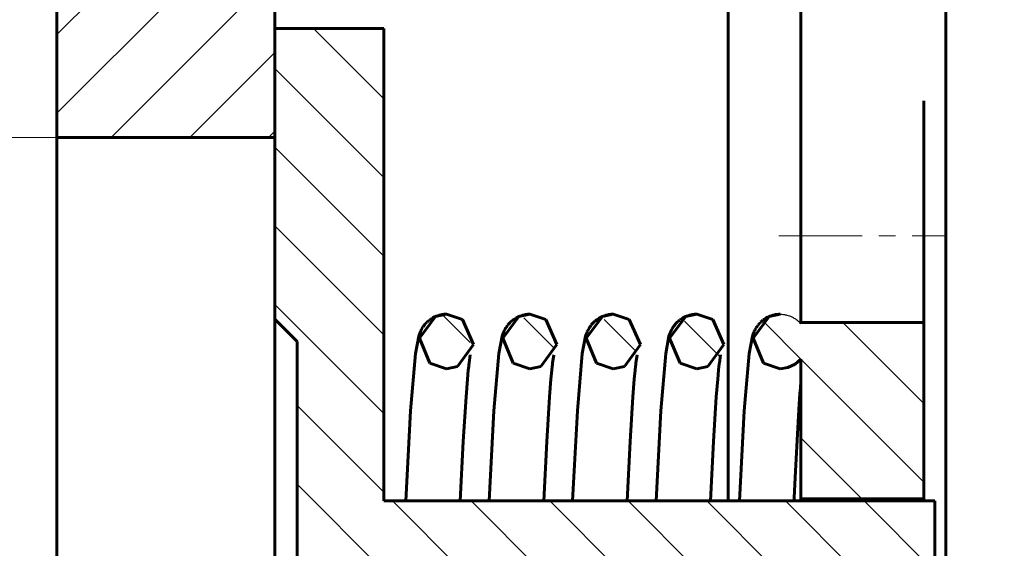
# Model space of a CAD drawing. Header units: millimetres. Extents: x 0 to 325, y 0 to 605.
# Tile 6 of 9: x 119 to 208, y 253 to 301. Entities that reach past the tile are written whole.
import ezdxf

# ---------------------------------------------------------------- set-up
doc = ezdxf.new("R2010")
doc.units = ezdxf.units.MM
for name, pattern in [('K5LT-1', [0]), ('K5LT_AXLED', [12, 7.5, -1.5, 1.5, -1.5]), ('K5LT_BASIC', [0]), ('K5LT_THIN', [0])]:
    doc.linetypes.add(name, pattern=pattern)
doc.layers.add('Системный слой', color=7, linetype='Continuous')
doc.layers.add('Системный слой (1)', color=251, linetype='Continuous', true_color=0x6c6c6c)
doc.styles.add('KDIMTEXTSTYLE', font='GOST_AU.SHX', dxfattribs={"width": 0.96, "oblique": 15, "height": 5})
doc.styles.add('KTEXTSTYLE', font='GOST_AU.SHX', dxfattribs={"width": 0.56, "height": 5})
doc.dimstyles.new('KDIMSTYLE (2.00)', dxfattribs={"dimtxt": 5, "dimasz": 1, "dimexe": 2, "dimexo": 0, "dimgap": 1, "dimtad": 1, "dimlfac": 0.5, "dimtxsty": 'KDIMTEXTSTYLE', "dimsah": 1, "dimcen": 0, "dimdle": 1, "dimadec": 0, "dimazin": 0, "dimtfac": 0.667, "dimtmove": 0, "dimatfit": 3, "dimfxl": 1, "dimtvp": 1, "dimtolj": 1, "dimtzin": 0, "dimarcsym": 0})

# ---------------------------------------------------------------- blocks, each defined once
blk = doc.blocks.new('U1')
at = {"layer": 'Системный слой (1)', "color": 143, "linetype": 'K5LT_BASIC', "lineweight": 60, "true_color": 0x33acca}
for p, q in [((185.178144, 272.021586), (186.626857, 273.966003)), ((186.626857, 273.966003), (187.611624, 274.172322)), ((186.110041, 269.78547), (185.178144, 272.021586)), ((187.611624, 269.272322), (186.110041, 269.78547)), ((188.313928, 269.374966), (187.611624, 269.272322)), ((188.957461, 269.674356), (188.313928, 269.374966)), ((189.488291, 270.145538), (188.957461, 269.674356))]:
    blk.add_line(p, q, dxfattribs=at)
blk = doc.blocks.new('U2')
at = {"layer": 'Системный слой (1)', "color": 143, "linetype": 'K5LT_BASIC', "lineweight": 60, "true_color": 0x33acca}
for p, q in [((170.16481, 272.021586), (171.613524, 273.966003)), ((171.613524, 273.966003), (172.598291, 274.172322)), ((172.598291, 274.172322), (174.039815, 273.704106)), ((174.039815, 273.704106), (175.036626, 271.465208)), ((171.096708, 269.78547), (170.16481, 272.021586)), ((175.036626, 271.465208), (173.594415, 269.483604)), ((172.598291, 269.272322), (171.096708, 269.78547)), ((173.594415, 269.483604), (172.598291, 269.272322))]:
    blk.add_line(p, q, dxfattribs=at)
blk = doc.blocks.new('U4')
at = {"layer": 'Системный слой (1)', "color": 143, "linetype": 'K5LT_BASIC', "lineweight": 60, "true_color": 0x33acca}
for p, q in [((155.151477, 272.021586), (156.60019, 273.966003)), ((156.60019, 273.966003), (157.584958, 274.172322)), ((157.584958, 274.172322), (159.026482, 273.704106)), ((159.026482, 273.704106), (160.023293, 271.465208)), ((156.083375, 269.78547), (155.151477, 272.021586)), ((160.023293, 271.465208), (158.581081, 269.483604)), ((157.584958, 269.272322), (156.083375, 269.78547)), ((158.581081, 269.483604), (157.584958, 269.272322))]:
    blk.add_line(p, q, dxfattribs=at)
blk = doc.blocks.new('U5')
at = {"layer": 'Системный слой (1)', "color": 143, "linetype": 'K5LT_BASIC', "lineweight": 60, "true_color": 0x33acca}
for p, q in [((177.671477, 272.021586), (179.12019, 273.966003)), ((179.12019, 273.966003), (180.104958, 274.172322)), ((180.104958, 274.172322), (181.546482, 273.704106)), ((181.546482, 273.704106), (182.543293, 271.465208)), ((178.603375, 269.78547), (177.671477, 272.021586)), ((182.543293, 271.465208), (181.101081, 269.483604)), ((180.104958, 269.272322), (178.603375, 269.78547)), ((181.101081, 269.483604), (180.104958, 269.272322))]:
    blk.add_line(p, q, dxfattribs=at)
blk = doc.blocks.new('U9')
at = {"layer": 'Системный слой (1)', "color": 143, "linetype": 'K5LT_BASIC', "lineweight": 60, "true_color": 0x33acca}
for p, q in [((162.658144, 272.021586), (164.106857, 273.966003)), ((164.106857, 273.966003), (165.091624, 274.172322)), ((165.091624, 274.172322), (166.533149, 273.704106)), ((166.533149, 273.704106), (167.529959, 271.465208)), ((163.590041, 269.78547), (162.658144, 272.021586)), ((167.529959, 271.465208), (166.087748, 269.483604)), ((165.091624, 269.272322), (163.590041, 269.78547)), ((166.087748, 269.483604), (165.091624, 269.272322))]:
    blk.add_line(p, q, dxfattribs=at)
blk = doc.blocks.new('U10')
at = {"layer": 'Системный слой (1)', "color": 143, "linetype": 'K5LT_BASIC', "lineweight": 60, "true_color": 0x33acca}
for p, q in [((189.468291, 273.322402), (189.468291, 317.055655)), ((189.468291, 257.388989), (189.468291, 267.916966))]:
    blk.add_line(p, q, dxfattribs=at)
blk = doc.blocks.new('U12')
at = {"layer": 'Системный слой (1)', "color": 143, "linetype": 'K5LT_BASIC', "lineweight": 60, "true_color": 0x33acca}
blk.add_line((182.934958, 257.388989), (182.934958, 317.055655), dxfattribs=at)
blk = doc.blocks.new('U13')
at = {"layer": 'Системный слой (1)', "color": 143, "linetype": 'K5LT_BASIC', "lineweight": 60, "true_color": 0x33acca}
for p, q in [((200.534958, 257.388989), (200.534958, 257.588989)), ((200.534958, 224.522322), (200.534958, 224.722322))]:
    blk.add_line(p, q, dxfattribs=at)
blk = doc.blocks.new('U14')
at = {"layer": 'Системный слой (1)', "color": 143, "linetype": 'K5LT_BASIC', "lineweight": 60, "true_color": 0x33acca}
for p, q in [((189.488291, 257.388989), (189.488291, 257.588989)), ((189.488291, 224.522322), (189.488291, 224.722322))]:
    blk.add_line(p, q, dxfattribs=at)
blk = doc.blocks.new('U15')
at = {"layer": 'Системный слой (1)', "color": 143, "linetype": 'K5LT_BASIC', "lineweight": 60, "true_color": 0x33acca}
for p, q in [((163.737283, 273.773865), (163.82208, 273.826028)), ((163.82208, 273.826028), (163.827947, 273.829469)), ((163.827947, 273.829469), (163.83972, 273.836309)), ((163.83972, 273.836309), (163.863427, 273.849825)), ((163.863427, 273.849825), (163.911468, 273.876188)), ((163.911468, 273.876188), (164.009995, 273.926123)), ((164.009995, 273.926123), (164.101498, 273.967771)), ((164.101498, 273.967771), (164.107662, 273.970419)), ((164.107662, 273.970419), (164.120023, 273.97567)), ((164.120023, 273.97567), (164.144869, 273.98599)), ((164.144869, 273.98599), (164.195052, 274.005892)), ((164.195052, 274.005892), (164.297296, 274.042652)), ((164.297296, 274.042652), (164.394967, 274.073192)), ((164.394967, 274.073192), (164.401386, 274.075046)), ((164.401386, 274.075046), (164.41424, 274.078704)), ((164.41424, 274.078704), (164.44001, 274.085815)), ((164.44001, 274.085815), (164.491796, 274.099215)), ((164.491796, 274.099215), (164.596309, 274.122704)), ((164.596309, 274.122704), (164.695877, 274.14076)), ((164.695877, 274.14076), (164.702416, 274.1418)), ((164.702416, 274.1418), (164.715505, 274.14383)), ((164.715505, 274.14383), (164.741725, 274.147682)), ((164.741725, 274.147682), (164.794321, 274.154555)), ((164.794321, 274.154555), (164.900019, 274.164956)), ((164.900019, 274.164956), (165.000545, 274.17066)), ((165.000545, 274.17066), (165.005001, 274.170819)), ((165.005001, 274.170819), (165.013913, 274.171112)), ((165.013913, 274.171112), (165.03174, 274.171604)), ((165.03174, 274.171604), (165.067404, 274.172205)), ((165.067404, 274.172205), (165.091624, 274.172322)), ((162.857785, 272.821761), (162.944185, 272.968639)), ((162.944185, 272.968639), (162.948316, 272.975182)), ((162.948316, 272.975182), (162.956707, 272.988347)), ((162.956707, 272.988347), (162.974005, 273.014978)), ((162.974005, 273.014978), (163.010716, 273.069344)), ((163.010716, 273.069344), (163.086845, 273.173741)), ((163.086845, 273.173741), (163.090635, 273.178671)), ((163.090635, 273.178671), (163.098292, 273.188556)), ((163.098292, 273.188556), (163.113907, 273.20842)), ((163.113907, 273.20842), (163.146349, 273.248476)), ((163.146349, 273.248476), (163.216099, 273.32949)), ((163.216099, 273.32949), (163.313072, 273.431868)), ((163.313072, 273.431868), (163.318179, 273.436959)), ((163.318179, 273.436959), (163.328469, 273.447129)), ((163.328469, 273.447129), (163.349349, 273.467422)), ((163.349349, 273.467422), (163.392326, 273.507784)), ((163.392326, 273.507784), (163.48325, 273.58736)), ((163.48325, 273.58736), (163.558063, 273.647424)), ((163.558063, 273.647424), (163.56356, 273.651657)), ((163.56356, 273.651657), (163.574612, 273.660097)), ((163.574612, 273.660097), (163.596949, 273.676864)), ((163.596949, 273.676864), (163.642542, 273.709917)), ((163.642542, 273.709917), (163.737283, 273.773865)), ((162.299961, 270.640319), (162.596897, 272.191651)), ((162.596897, 272.191651), (162.699481, 272.484556)), ((162.699481, 272.484556), (162.742849, 272.587832)), ((162.742849, 272.587832), (162.745858, 272.594656)), ((162.745858, 272.594656), (162.751999, 272.608459)), ((162.751999, 272.608459), (162.764793, 272.63667)), ((162.764793, 272.63667), (162.792553, 272.695439)), ((162.792553, 272.695439), (162.857785, 272.821761)), ((161.86058, 265.477406), (162.299961, 270.640319)), ((161.433423, 257.388989), (161.86058, 265.477406))]:
    blk.add_line(p, q, dxfattribs=at)
blk = doc.blocks.new('U16')
at = {"layer": 'Системный слой (1)', "color": 143, "linetype": 'K5LT_BASIC', "lineweight": 60, "true_color": 0x33acca}
for p, q in [((182.24788, 270.517859), (182.144636, 269.78724)), ((182.110282, 269.489246), (182.072543, 269.13298)), ((182.128767, 269.652838), (182.110282, 269.489246)), ((182.137874, 269.730673), (182.128767, 269.652838)), ((182.142389, 269.768559), (182.137874, 269.730673)), ((182.144636, 269.78724), (182.142389, 269.768559)), ((182.072543, 269.13298), (181.996116, 268.321624)), ((181.996116, 268.321624), (181.871733, 266.75456)), ((181.871733, 266.75456), (181.620492, 262.742585)), ((181.620492, 262.742585), (181.351944, 257.388989))]:
    blk.add_line(p, q, dxfattribs=at)
blk = doc.blocks.new('U17')
at = {"layer": 'Системный слой (1)', "color": 143, "linetype": 'K5LT_BASIC', "lineweight": 60, "true_color": 0x33acca}
for p, q in [((167.234546, 270.517859), (167.131303, 269.78724)), ((167.096949, 269.489246), (167.059209, 269.13298)), ((167.115434, 269.652838), (167.096949, 269.489246)), ((167.124541, 269.730673), (167.115434, 269.652838)), ((167.129056, 269.768559), (167.124541, 269.730673)), ((167.131303, 269.78724), (167.129056, 269.768559)), ((167.059209, 269.13298), (166.982783, 268.321624)), ((166.982783, 268.321624), (166.8584, 266.75456)), ((166.8584, 266.75456), (166.607159, 262.742585)), ((166.607159, 262.742585), (166.338611, 257.388989))]:
    blk.add_line(p, q, dxfattribs=at)
blk = doc.blocks.new('U18')
at = {"layer": 'Системный слой (1)', "color": 143, "linetype": 'K5LT_BASIC', "lineweight": 60, "true_color": 0x33acca}
for p, q in [((189.45018, 267.695153), (189.433447, 267.484596)), ((189.458522, 267.798109), (189.45018, 267.695153)), ((189.462692, 267.849073), (189.458522, 267.798109)), ((189.464779, 267.874446), (189.462692, 267.849073)), ((189.465823, 267.887107), (189.464779, 267.874446)), ((189.466345, 267.893432), (189.465823, 267.887107)), ((189.466606, 267.896593), (189.466345, 267.893432)), ((189.466851, 267.899559), (189.466606, 267.896593)), ((189.467013, 267.90153), (189.466851, 267.899559)), ((189.467122, 267.902863), (189.467013, 267.90153)), ((189.467195, 267.903768), (189.467122, 267.902863)), ((189.467258, 267.904532), (189.467195, 267.903768)), ((189.46732, 267.905298), (189.467258, 267.904532)), ((189.467387, 267.906122), (189.46732, 267.905298)), ((189.467515, 267.907698), (189.467387, 267.906122)), ((189.467768, 267.910784), (189.467515, 267.907698)), ((189.468274, 267.916765), (189.467768, 267.910784)), ((189.488246, 268.147297), (189.468274, 267.916765)), ((189.399925, 267.046775), (189.33258, 266.104171)), ((189.433447, 267.484596), (189.399925, 267.046775)), ((189.33258, 266.104171), (189.197299, 263.968897)), ((189.197299, 263.968897), (188.986642, 260.062786)), ((188.986642, 260.062786), (188.873102, 257.703407)), ((188.862543, 257.475509), (188.858611, 257.388989)), ((188.868877, 257.612825), (188.862543, 257.475509)), ((188.873102, 257.703407), (188.868877, 257.612825))]:
    blk.add_line(p, q, dxfattribs=at)
blk = doc.blocks.new('U19')
at = {"layer": 'Системный слой (1)', "color": 143, "linetype": 'K5LT_BASIC', "lineweight": 60, "true_color": 0x33acca}
for p, q in [((156.230616, 273.773865), (156.315413, 273.826028)), ((156.315413, 273.826028), (156.32128, 273.829469)), ((156.32128, 273.829469), (156.333054, 273.836309)), ((156.333054, 273.836309), (156.35676, 273.849825)), ((156.35676, 273.849825), (156.404801, 273.876188)), ((156.404801, 273.876188), (156.503328, 273.926123)), ((156.503328, 273.926123), (156.594831, 273.967771)), ((156.594831, 273.967771), (156.600996, 273.970419)), ((156.600996, 273.970419), (156.613356, 273.97567)), ((156.613356, 273.97567), (156.638202, 273.98599)), ((156.638202, 273.98599), (156.688386, 274.005892)), ((156.688386, 274.005892), (156.790629, 274.042652)), ((156.790629, 274.042652), (156.8883, 274.073192)), ((156.8883, 274.073192), (156.894719, 274.075046)), ((156.894719, 274.075046), (156.907573, 274.078704)), ((156.907573, 274.078704), (156.933343, 274.085815)), ((156.933343, 274.085815), (156.985129, 274.099215)), ((156.985129, 274.099215), (157.089642, 274.122704)), ((157.089642, 274.122704), (157.189211, 274.14076)), ((157.189211, 274.14076), (157.19575, 274.1418)), ((157.19575, 274.1418), (157.208838, 274.14383)), ((157.208838, 274.14383), (157.235059, 274.147682)), ((157.235059, 274.147682), (157.287655, 274.154555)), ((157.287655, 274.154555), (157.393353, 274.164956)), ((157.393353, 274.164956), (157.493879, 274.17066)), ((157.493879, 274.17066), (157.498334, 274.170819)), ((157.498334, 274.170819), (157.507246, 274.171112)), ((157.507246, 274.171112), (157.525074, 274.171604)), ((157.525074, 274.171604), (157.560737, 274.172205)), ((157.560737, 274.172205), (157.584958, 274.172322)), ((155.351118, 272.821761), (155.437518, 272.968639)), ((155.437518, 272.968639), (155.441649, 272.975182)), ((155.441649, 272.975182), (155.45004, 272.988347)), ((155.45004, 272.988347), (155.467339, 273.014978)), ((155.467339, 273.014978), (155.504049, 273.069344)), ((155.504049, 273.069344), (155.580178, 273.173741)), ((155.580178, 273.173741), (155.583969, 273.178671)), ((155.583969, 273.178671), (155.591625, 273.188556)), ((155.591625, 273.188556), (155.60724, 273.20842)), ((155.60724, 273.20842), (155.639682, 273.248476)), ((155.639682, 273.248476), (155.709432, 273.32949)), ((155.709432, 273.32949), (155.806405, 273.431868)), ((155.806405, 273.431868), (155.811512, 273.436959)), ((155.811512, 273.436959), (155.821802, 273.447129)), ((155.821802, 273.447129), (155.842682, 273.467422)), ((155.842682, 273.467422), (155.885659, 273.507784)), ((155.885659, 273.507784), (155.976584, 273.58736)), ((155.976584, 273.58736), (156.051396, 273.647424)), ((156.051396, 273.647424), (156.056893, 273.651657)), ((156.056893, 273.651657), (156.067945, 273.660097)), ((156.067945, 273.660097), (156.090283, 273.676864)), ((156.090283, 273.676864), (156.135875, 273.709917)), ((156.135875, 273.709917), (156.230616, 273.773865)), ((154.793294, 270.640319), (155.09023, 272.191651)), ((155.09023, 272.191651), (155.192815, 272.484556)), ((155.192815, 272.484556), (155.236182, 272.587832)), ((155.236182, 272.587832), (155.239191, 272.594656)), ((155.239191, 272.594656), (155.245332, 272.608459)), ((155.245332, 272.608459), (155.258126, 272.63667)), ((155.258126, 272.63667), (155.285886, 272.695439)), ((155.285886, 272.695439), (155.351118, 272.821761)), ((154.353879, 265.476873), (154.793294, 270.640319)), ((153.926756, 257.388989), (154.353879, 265.476873))]:
    blk.add_line(p, q, dxfattribs=at)
blk = doc.blocks.new('U20')
at = {"layer": 'Системный слой (1)', "color": 143, "linetype": 'K5LT_BASIC', "lineweight": 60, "true_color": 0x33acca}
for p, q in [((178.750616, 273.773865), (178.835413, 273.826028)), ((178.835413, 273.826028), (178.84128, 273.829469)), ((178.84128, 273.829469), (178.853054, 273.836309)), ((178.853054, 273.836309), (178.87676, 273.849825)), ((178.87676, 273.849825), (178.924801, 273.876188)), ((178.924801, 273.876188), (179.023328, 273.926123)), ((179.023328, 273.926123), (179.114831, 273.967771)), ((179.114831, 273.967771), (179.120996, 273.970419)), ((179.120996, 273.970419), (179.133356, 273.97567)), ((179.133356, 273.97567), (179.158202, 273.98599)), ((179.158202, 273.98599), (179.208386, 274.005892)), ((179.208386, 274.005892), (179.310629, 274.042652)), ((179.310629, 274.042652), (179.408301, 274.073192)), ((179.408301, 274.073192), (179.414719, 274.075046)), ((179.414719, 274.075046), (179.427573, 274.078704)), ((179.427573, 274.078704), (179.453343, 274.085815)), ((179.453343, 274.085815), (179.505129, 274.099215)), ((179.505129, 274.099215), (179.609642, 274.122704)), ((179.609642, 274.122704), (179.709211, 274.14076)), ((179.709211, 274.14076), (179.71575, 274.1418)), ((179.71575, 274.1418), (179.728838, 274.14383)), ((179.728838, 274.14383), (179.755059, 274.147682)), ((179.755059, 274.147682), (179.807655, 274.154555)), ((179.807655, 274.154555), (179.913353, 274.164956)), ((179.913353, 274.164956), (180.013879, 274.17066)), ((180.013879, 274.17066), (180.018334, 274.170819)), ((180.018334, 274.170819), (180.027246, 274.171112)), ((180.027246, 274.171112), (180.045074, 274.171604)), ((180.045074, 274.171604), (180.080737, 274.172205)), ((180.080737, 274.172205), (180.104958, 274.172322)), ((177.871118, 272.821761), (177.957518, 272.968639)), ((177.957518, 272.968639), (177.961649, 272.975182)), ((177.961649, 272.975182), (177.97004, 272.988347)), ((177.97004, 272.988347), (177.987339, 273.014978)), ((177.987339, 273.014978), (178.024049, 273.069344)), ((178.024049, 273.069344), (178.100178, 273.173741)), ((178.100178, 273.173741), (178.103969, 273.178671)), ((178.103969, 273.178671), (178.111625, 273.188556)), ((178.111625, 273.188556), (178.12724, 273.20842)), ((178.12724, 273.20842), (178.159682, 273.248476)), ((178.159682, 273.248476), (178.229432, 273.32949)), ((178.229432, 273.32949), (178.326405, 273.431868)), ((178.326405, 273.431868), (178.331512, 273.436959)), ((178.331512, 273.436959), (178.341802, 273.447129)), ((178.341802, 273.447129), (178.362682, 273.467422)), ((178.362682, 273.467422), (178.405659, 273.507784)), ((178.405659, 273.507784), (178.496584, 273.58736)), ((178.496584, 273.58736), (178.571396, 273.647424)), ((178.571396, 273.647424), (178.576893, 273.651657)), ((178.576893, 273.651657), (178.587945, 273.660097)), ((178.587945, 273.660097), (178.610283, 273.676864)), ((178.610283, 273.676864), (178.655875, 273.709917)), ((178.655875, 273.709917), (178.750616, 273.773865)), ((177.313294, 270.640319), (177.61023, 272.191651)), ((177.61023, 272.191651), (177.712815, 272.484556)), ((177.712815, 272.484556), (177.756182, 272.587832)), ((177.756182, 272.587832), (177.759191, 272.594656)), ((177.759191, 272.594656), (177.765332, 272.608459)), ((177.765332, 272.608459), (177.778126, 272.63667)), ((177.778126, 272.63667), (177.805886, 272.695439)), ((177.805886, 272.695439), (177.871118, 272.821761)), ((176.873914, 265.477406), (177.313294, 270.640319)), ((176.446756, 257.388989), (176.873914, 265.477406))]:
    blk.add_line(p, q, dxfattribs=at)
blk = doc.blocks.new('U21')
at = {"layer": 'Системный слой (1)', "color": 143, "linetype": 'K5LT_BASIC', "lineweight": 60, "true_color": 0x33acca}
for p, q in [((174.741213, 270.517859), (174.637969, 269.78724)), ((174.603615, 269.489246), (174.565876, 269.13298)), ((174.6221, 269.652838), (174.603615, 269.489246)), ((174.631208, 269.730673), (174.6221, 269.652838)), ((174.635722, 269.768559), (174.631208, 269.730673)), ((174.637969, 269.78724), (174.635722, 269.768559)), ((174.565876, 269.13298), (174.489449, 268.321624)), ((174.489449, 268.321624), (174.365067, 266.75456)), ((174.365067, 266.75456), (174.113826, 262.742585)), ((174.113826, 262.742585), (173.845278, 257.388989))]:
    blk.add_line(p, q, dxfattribs=at)
blk = doc.blocks.new('U22')
at = {"layer": 'Системный слой (1)', "color": 143, "linetype": 'K5LT_BASIC', "lineweight": 60, "true_color": 0x33acca}
for p, q in [((171.243949, 273.773865), (171.328746, 273.826028)), ((171.328746, 273.826028), (171.334613, 273.829469)), ((171.334613, 273.829469), (171.346387, 273.836309)), ((171.346387, 273.836309), (171.370094, 273.849825)), ((171.370094, 273.849825), (171.418135, 273.876188)), ((171.418135, 273.876188), (171.516661, 273.926123)), ((171.516661, 273.926123), (171.608165, 273.967771)), ((171.608165, 273.967771), (171.614329, 273.970419)), ((171.614329, 273.970419), (171.62669, 273.97567)), ((171.62669, 273.97567), (171.651536, 273.98599)), ((171.651536, 273.98599), (171.701719, 274.005892)), ((171.701719, 274.005892), (171.803962, 274.042652)), ((171.803962, 274.042652), (171.901634, 274.073192)), ((171.901634, 274.073192), (171.908053, 274.075046)), ((171.908053, 274.075046), (171.920906, 274.078704)), ((171.920906, 274.078704), (171.946676, 274.085815)), ((171.946676, 274.085815), (171.998462, 274.099215)), ((171.998462, 274.099215), (172.102975, 274.122704)), ((172.102975, 274.122704), (172.202544, 274.14076)), ((172.202544, 274.14076), (172.209083, 274.1418)), ((172.209083, 274.1418), (172.222172, 274.14383)), ((172.222172, 274.14383), (172.248392, 274.147682)), ((172.248392, 274.147682), (172.300988, 274.154555)), ((172.300988, 274.154555), (172.406686, 274.164956)), ((172.406686, 274.164956), (172.507212, 274.17066)), ((172.507212, 274.17066), (172.511668, 274.170819)), ((172.511668, 274.170819), (172.52058, 274.171112)), ((172.52058, 274.171112), (172.538407, 274.171604)), ((172.538407, 274.171604), (172.574071, 274.172205)), ((172.574071, 274.172205), (172.598291, 274.172322)), ((170.364452, 272.821761), (170.450851, 272.968639)), ((170.450851, 272.968639), (170.454983, 272.975182)), ((170.454983, 272.975182), (170.463373, 272.988347)), ((170.463373, 272.988347), (170.480672, 273.014978)), ((170.480672, 273.014978), (170.517383, 273.069344)), ((170.517383, 273.069344), (170.593512, 273.173741)), ((170.593512, 273.173741), (170.597302, 273.178671)), ((170.597302, 273.178671), (170.604958, 273.188556)), ((170.604958, 273.188556), (170.620573, 273.20842)), ((170.620573, 273.20842), (170.653015, 273.248476)), ((170.653015, 273.248476), (170.722766, 273.32949)), ((170.722766, 273.32949), (170.819738, 273.431868)), ((170.819738, 273.431868), (170.824846, 273.436959)), ((170.824846, 273.436959), (170.835136, 273.447129)), ((170.835136, 273.447129), (170.856016, 273.467422)), ((170.856016, 273.467422), (170.898993, 273.507784)), ((170.898993, 273.507784), (170.989917, 273.58736)), ((170.989917, 273.58736), (171.06473, 273.647424)), ((171.06473, 273.647424), (171.070226, 273.651657)), ((171.070226, 273.651657), (171.081279, 273.660097)), ((171.081279, 273.660097), (171.103616, 273.676864)), ((171.103616, 273.676864), (171.149209, 273.709917)), ((171.149209, 273.709917), (171.243949, 273.773865)), ((169.806628, 270.640319), (170.103563, 272.191651)), ((170.103563, 272.191651), (170.206148, 272.484556)), ((170.206148, 272.484556), (170.249515, 272.587832)), ((170.249515, 272.587832), (170.252524, 272.594656)), ((170.252524, 272.594656), (170.258666, 272.608459)), ((170.258666, 272.608459), (170.27146, 272.63667)), ((170.27146, 272.63667), (170.299219, 272.695439)), ((170.299219, 272.695439), (170.364452, 272.821761)), ((169.367247, 265.477406), (169.806628, 270.640319)), ((168.940089, 257.388989), (169.367247, 265.477406))]:
    blk.add_line(p, q, dxfattribs=at)
blk = doc.blocks.new('U23')
at = {"layer": 'Системный слой (1)', "color": 143, "linetype": 'K5LT_BASIC', "lineweight": 60, "true_color": 0x33acca}
for p, q in [((186.239323, 273.762216), (186.323277, 273.814858)), ((186.323277, 273.814858), (186.329115, 273.81835)), ((186.329115, 273.81835), (186.340833, 273.825294)), ((186.340833, 273.825294), (186.364434, 273.839023)), ((186.364434, 273.839023), (186.412286, 273.865824)), ((186.412286, 273.865824), (186.510533, 273.916688)), ((186.510533, 273.916688), (186.601901, 273.959222)), ((186.601901, 273.959222), (186.608051, 273.961926)), ((186.608051, 273.961926), (186.620384, 273.96729)), ((186.620384, 273.96729), (186.645174, 273.977835)), ((186.645174, 273.977835), (186.69525, 273.998188)), ((186.69525, 273.998188), (186.797303, 274.035856)), ((186.797303, 274.035856), (186.894437, 274.067136)), ((186.894437, 274.067136), (186.90084, 274.069045)), ((186.90084, 274.069045), (186.913662, 274.072812)), ((186.913662, 274.072812), (186.939371, 274.080144)), ((186.939371, 274.080144), (186.991044, 274.093988)), ((186.991044, 274.093988), (187.095381, 274.118377)), ((187.095381, 274.118377), (187.194877, 274.137297)), ((187.194877, 274.137297), (187.201411, 274.138394)), ((187.201411, 274.138394), (187.214488, 274.140536)), ((187.214488, 274.140536), (187.240685, 274.144613)), ((187.240685, 274.144613), (187.293239, 274.151936)), ((187.293239, 274.151936), (187.398881, 274.163239)), ((187.398881, 274.163239), (187.49947, 274.169802)), ((187.49947, 274.169802), (187.504138, 274.170007)), ((187.504138, 274.170007), (187.513475, 274.170392)), ((187.513475, 274.170392), (187.532152, 274.171057)), ((187.532152, 274.171057), (187.56952, 274.171967)), ((187.56952, 274.171967), (187.611624, 274.172322)), ((185.361547, 272.791729), (185.451136, 272.947702)), ((185.451136, 272.947702), (185.455264, 272.954371)), ((185.455264, 272.954371), (185.463652, 272.967792)), ((185.463652, 272.967792), (185.480962, 272.994963)), ((185.480962, 272.994963), (185.517783, 273.050516)), ((185.517783, 273.050516), (185.59226, 273.154545)), ((185.59226, 273.154545), (185.596016, 273.159522)), ((185.596016, 273.159522), (185.603603, 273.169504)), ((185.603603, 273.169504), (185.619084, 273.189569)), ((185.619084, 273.189569), (185.651268, 273.230051)), ((185.651268, 273.230051), (185.720563, 273.312017)), ((185.720563, 273.312017), (185.816819, 273.415476)), ((185.816819, 273.415476), (185.821892, 273.420625)), ((185.821892, 273.420625), (185.832116, 273.430912)), ((185.832116, 273.430912), (185.852872, 273.451448)), ((185.852872, 273.451448), (185.895635, 273.492331)), ((185.895635, 273.492331), (185.986293, 273.573088)), ((185.986293, 273.573088), (186.060665, 273.633865)), ((186.060665, 273.633865), (186.066139, 273.638158)), ((186.066139, 273.638158), (186.077148, 273.646716)), ((186.077148, 273.646716), (186.099402, 273.663722)), ((186.099402, 273.663722), (186.144843, 273.697266)), ((186.144843, 273.697266), (186.239323, 273.762216)), ((184.819797, 270.639083), (185.121357, 272.206046)), ((185.121357, 272.206046), (185.230067, 272.510612)), ((185.230067, 272.510612), (185.250214, 272.558703)), ((185.250214, 272.558703), (185.253127, 272.565492)), ((185.253127, 272.565492), (185.259071, 272.579225)), ((185.259071, 272.579225), (185.271455, 272.607297)), ((185.271455, 272.607297), (185.298329, 272.665805)), ((185.298329, 272.665805), (185.361547, 272.791729)), ((184.380595, 265.477626), (184.819797, 270.639083)), ((183.953423, 257.388989), (184.380595, 265.477626))]:
    blk.add_line(p, q, dxfattribs=at)
blk = doc.blocks.new('U24')
at = {"layer": 'Системный слой (1)', "color": 143, "linetype": 'K5LT_BASIC', "lineweight": 60, "true_color": 0x33acca}
for p, q in [((159.72788, 270.517859), (159.624636, 269.78724)), ((159.590282, 269.489246), (159.552543, 269.13298)), ((159.608767, 269.652838), (159.590282, 269.489246)), ((159.617874, 269.730673), (159.608767, 269.652838)), ((159.622389, 269.768559), (159.617874, 269.730673)), ((159.624636, 269.78724), (159.622389, 269.768559)), ((159.552543, 269.13298), (159.476116, 268.321624)), ((159.476116, 268.321624), (159.351733, 266.75456)), ((159.351733, 266.75456), (159.100492, 262.742585)), ((159.100492, 262.742585), (158.831944, 257.388989))]:
    blk.add_line(p, q, dxfattribs=at)
blk = doc.blocks.new('D0')
at = {"layer": 'Системный слой (1)'}
for points in [[(102.509, 285.056), (101.851, 290.056), (101.193, 285.056), (101.851, 285.556)], [(101.851, 192.056), (102.509, 197.056), (101.851, 196.556), (101.193, 197.056)]]:
    blk.add_hatch(color=7, dxfattribs=at).paths.add_polyline_path(points)
at = {"layer": 'Системный слой (1)', "color": 7, "linetype": 'K5LT_THIN', "lineweight": 18, "true_color": 0xffffff}
for p, q in [((122.535, 290.056), (99.851, 290.056)), ((101.193, 285.056), (101.851, 290.056)), ((101.851, 290.056), (102.509, 285.056)), ((101.851, 192.056), (101.851, 290.056)), ((101.851, 285.556), (101.193, 285.056)), ((102.509, 285.056), (101.851, 285.556)), ((101.851, 192.056), (101.193, 197.056)), ((101.193, 197.056), (101.851, 196.556)), ((101.851, 196.556), (102.509, 197.056)), ((102.509, 197.056), (101.851, 192.056)), ((122.535, 192.056), (99.851, 192.056))]:
    blk.add_line(p, q, dxfattribs=at)
blk.add_wipeout([(100.851, 235.383), (93.469, 235.383), (93.469, 246.274), (100.851, 246.274)]).dxf.layer = 'Системный слой (1)'
at = {"layer": 'Системный слой (1)', "color": 7, "char_height": 5, "attachment_point": 1, "rotation": 90, "style": 'KTEXTSTYLE'}
for s, insert in [('\\H5.0;\\W1.000;\\Q15;\\Q15;\\W0.960;49', (94.263, 238.69)), ('\\H5.0;\\W1.000;\\Q15;\\Q15;\\W0.960;∅', (94.263, 235.383))]:
    blk.add_mtext(s, dxfattribs=dict(at, insert=insert))
blk = doc.blocks.new('KDIMARROW_01')
at = {"layer": 'Системный слой'}
blk.add_hatch(color=0, dxfattribs=at).paths.add_polyline_path([(0, 0), (-5, 0.658), (-4.5, 0), (-5, -0.658)])
at = {"layer": 'Системный слой', "color": 0, "linetype": 'K5LT_THIN', "lineweight": 18}
for p, q in [((-4.5, 0), (-5, 0.658)), ((-5, 0.658), (0, 0)), ((0, 0), (-5, -0.658)), ((-5, -0.658), (-4.5, 0))]:
    blk.add_line(p, q, dxfattribs=at)
at = {"layer": 'Системный слой (1)', "color": 0, "linetype": 'K5LT_THIN', "lineweight": 18}
blk.add_line((122.535, 241.056), (120.535, 241.056), dxfattribs=at)
blk = doc.blocks.new('D1')
at = {"layer": 'Системный слой (1)'}
for points in [[(83.733, 339.056), (83.075, 344.056), (82.416, 339.056), (83.075, 339.556)], [(83.075, 138.056), (83.733, 143.056), (83.075, 142.556), (82.416, 143.056)]]:
    blk.add_hatch(color=7, dxfattribs=at).paths.add_polyline_path(points)
at = {"layer": 'Системный слой (1)', "color": 7, "linetype": 'K5LT_THIN', "lineweight": 18, "true_color": 0xffffff}
for p, q in [((137.235, 344.056), (81.075, 344.056)), ((82.416, 339.056), (83.075, 344.056)), ((83.075, 344.056), (83.733, 339.056)), ((83.075, 344.056), (83.075, 138.056)), ((83.075, 339.556), (82.416, 339.056)), ((83.733, 339.056), (83.075, 339.556)), ((83.075, 138.056), (82.416, 143.056)), ((82.416, 143.056), (83.075, 142.556)), ((83.075, 142.556), (83.733, 143.056)), ((83.733, 143.056), (83.075, 138.056)), ((137.235, 138.056), (81.075, 138.056))]:
    blk.add_line(p, q, dxfattribs=at)
blk.add_wipeout([(82.075, 234.391), (74.693, 234.391), (74.693, 247.187), (82.075, 247.187)]).dxf.layer = 'Системный слой (1)'
at = {"layer": 'Системный слой (1)', "color": 7, "char_height": 5, "attachment_point": 1, "rotation": 90, "style": 'KTEXTSTYLE'}
for s, insert in [('\\H5.0;\\W1.000;\\Q15;\\Q15;\\W0.960;103', (75.487, 237.698)), ('\\H5.0;\\W1.000;\\Q15;\\Q15;\\W0.960;∅', (75.487, 234.391))]:
    blk.add_mtext(s, dxfattribs=dict(at, insert=insert))
blk = doc.blocks.new('D2')
at = {"layer": 'Defpoints', "color": 0}
for p in [(122.534958, 363.942478), (122.534958, 167.955655), (202.534958, 153.505655)]:
    blk.add_point(p, dxfattribs=at)
at = {"layer": 'Системный слой (1)', "color": 0, "lineweight": -2}
for p, q in [((122.534958, 167.955655), (122.534958, 365.942478)), ((202.534958, 153.505655), (202.534958, 365.942478)), ((201.534958, 363.942478), (123.534958, 363.942478))]:
    blk.add_line(p, q, dxfattribs=at)
blk.add_blockref('KDIMARROW_01', (202.534958, 363.942478), dxfattribs=at)
at = {"layer": 'Системный слой (1)', "color": 0, "lineweight": -2, "rotation": 180}
blk.add_blockref('KDIMARROW_01', (122.534958, 363.942478), dxfattribs=at)
at = {"layer": 'Системный слой (1)', "color": 7, "insert": (162.534958, 367.442478), "char_height": 5, "attachment_point": 5, "style": 'KDIMTEXTSTYLE'}
blk.add_mtext('\\A1;\\H5.0;\\W0.960;\\Q15;40{\\H3.335000;%%p2}', dxfattribs=at)

msp = doc.modelspace()

# ---------------------------------------------------------------- hatches: boundary and pattern name
at = {"layer": 'Системный слой (1)'}
h = msp.add_hatch(dxfattribs=at)
h.set_pattern_fill('', angle=45, style=0, pattern_type=0)
h.set_pattern_definition([(45, (0, 0), (-3.535534, 3.535534), [])])
h.paths.add_polyline_path([(202.135, 339.156), (142.535, 339.156), (142.252, 339.273), (142.135, 339.556), (142.135, 343.656), (142.018, 343.938), (141.735, 344.056), (132.735, 344.056), (132.452, 343.938), (132.335, 343.656), (132.335, 339.556), (132.218, 339.273), (131.935, 339.156), (122.935, 339.156), (122.652, 339.038), (122.535, 338.756), (122.535, 334.756), (123.242, 334.463), (123.535, 333.756), (123.242, 333.049), (122.535, 332.756), (122.535, 314.156), (123.242, 313.863), (123.535, 313.156), (123.242, 312.449), (122.535, 312.156), (122.535, 303.856), (123.242, 303.563), (123.535, 302.856), (123.242, 302.149), (122.535, 301.856), (122.535, 290.056), (142.135, 290.056), (142.135, 309.656), (132.335, 309.656), (132.335, 329.356), (182.935, 329.356), (182.935, 317.056), (189.468, 317.056), (189.468, 321.056), (202.535, 321.056), (202.535, 322.456), (201.828, 322.749), (201.535, 323.456), (201.828, 324.163), (202.535, 324.456), (202.535, 332.756), (201.828, 333.049), (201.535, 333.756), (201.828, 334.463), (202.535, 334.756), (202.535, 338.756), (202.418, 339.038)])
h.paths.add_polyline_path([(142.535, 142.956), (202.135, 142.956), (202.418, 143.073), (202.535, 143.356), (202.535, 147.356), (201.828, 147.649), (201.535, 148.356), (201.828, 149.063), (202.535, 149.356), (202.535, 157.656), (201.828, 157.949), (201.535, 158.656), (201.828, 159.363), (202.535, 159.656), (202.535, 161.056), (189.468, 161.056), (189.468, 165.056), (182.935, 165.056), (182.935, 152.756), (132.335, 152.756), (132.335, 172.456), (142.135, 172.456), (142.135, 192.056), (122.535, 192.056), (122.535, 180.256), (123.242, 179.963), (123.535, 179.256), (123.242, 178.549), (122.535, 178.256), (122.535, 169.956), (123.242, 169.663), (123.535, 168.956), (123.242, 168.249), (122.535, 167.956), (122.535, 149.356), (123.242, 149.063), (123.535, 148.356), (123.242, 147.649), (122.535, 147.356), (122.535, 143.356), (122.652, 143.073), (122.935, 142.956), (131.935, 142.956), (132.218, 142.838), (132.335, 142.556), (132.335, 138.456), (132.452, 138.173), (132.735, 138.056), (141.735, 138.056), (142.018, 138.173), (142.135, 138.456), (142.135, 142.556), (142.252, 142.838)])
h = msp.add_hatch(dxfattribs=at)
h.set_pattern_fill('', angle=-45, style=0, pattern_type=0)
h.set_pattern_definition([(-45, (0, 0), (3.535534, 3.535534), [])])
h.paths.add_polyline_path([(202.535, 180.676), (200.535, 180.676), (200.535, 224.522), (189.488, 224.522), (189.488, 161.076), (202.535, 161.076)])
h.paths.add_polyline_path([(189.488, 301.436), (202.535, 301.436), (202.535, 321.036), (189.488, 321.036)])
h.paths.add_polyline_path([(189.488, 270.146), (189.488, 257.589), (200.535, 257.589), (200.535, 273.436), (189.488, 273.436), (189.488, 273.299), (188.957, 273.77), (188.314, 274.07), (187.612, 274.172), (185.496, 272.96), (185.465, 270.538), (187.533, 269.274)])
h.paths.add_polyline_path([(183.858, 207.939), (185.97, 209.143), (186.009, 211.565), (183.946, 212.837), (181.797, 211.715), (181.67, 209.285), (183.694, 207.945)])
h.paths.add_polyline_path([(180.105, 274.172), (177.994, 272.968), (177.954, 270.547), (180.007, 269.274), (182.151, 270.372), (182.298, 272.818), (180.297, 274.165)])
h.paths.add_polyline_path([(176.352, 207.939), (178.463, 209.143), (178.503, 211.565), (176.44, 212.837), (174.29, 211.715), (174.163, 209.285), (176.187, 207.945)])
h.paths.add_polyline_path([(172.598, 274.172), (170.487, 272.968), (170.447, 270.547), (172.5, 269.274), (174.644, 270.372), (174.791, 272.818), (172.791, 274.165)])
h.paths.add_polyline_path([(168.845, 207.939), (170.956, 209.143), (170.996, 211.565), (168.933, 212.837), (166.783, 211.715), (166.656, 209.285), (168.681, 207.945)])
h.paths.add_polyline_path([(165.092, 274.172), (162.98, 272.968), (162.94, 270.547), (164.994, 269.274), (167.137, 270.372), (167.285, 272.818), (165.284, 274.165)])
h.paths.add_polyline_path([(161.338, 207.939), (163.45, 209.143), (163.489, 211.565), (161.426, 212.837), (159.277, 211.715), (159.15, 209.285), (161.174, 207.945)])
h.paths.add_polyline_path([(157.585, 274.172), (155.474, 272.968), (155.434, 270.547), (157.487, 269.274), (159.631, 270.372), (159.778, 272.818), (157.777, 274.165)])
h.paths.add_polyline_path([(153.832, 207.939), (155.722, 208.829), (156.113, 211.287), (154.144, 212.819), (151.955, 211.966), (151.955, 224.722), (201.535, 224.722), (201.535, 257.389), (151.955, 257.389), (151.955, 299.856), (142.155, 299.856), (142.155, 273.722), (144.155, 271.722), (144.155, 210.389), (142.155, 208.389), (142.155, 182.256), (151.955, 182.256), (151.955, 208.812), (152.486, 208.341), (153.129, 208.042)])

# ---------------------------------------------------------------- linework, layer by layer
at = {"layer": 'Системный слой (1)', "color": 143, "linetype": 'K5LT_BASIC', "lineweight": 60, "true_color": 0x33acca}
for p, q in [((142.135, 309.656), (142.135, 290.056)), ((122.535, 290.056), (122.535, 301.856)), ((189.488, 293.346), (189.488, 301.436)), ((202.535, 180.676), (202.535, 301.436)), ((142.155, 273.722), (142.155, 299.856)), ((142.155, 299.856), (151.955, 299.856)), ((151.955, 299.856), (151.955, 257.389)), ((189.488, 273.436), (189.488, 293.346)), ((200.535, 273.436), (200.535, 293.346)), ((142.135, 290.056), (122.535, 290.056)), ((122.535, 192.056), (122.535, 290.056)), ((142.135, 192.056), (142.135, 290.056)), ((144.155, 271.722), (142.155, 273.722)), ((142.155, 208.389), (142.155, 273.722)), ((189.488, 273.299), (189.488, 273.436)), ((189.488, 273.436), (200.535, 273.436)), ((200.535, 273.436), (200.535, 257.589)), ((144.155, 210.389), (144.155, 271.722)), ((159.728, 270.518), (159.731, 270.538)), ((167.235, 270.518), (167.238, 270.538)), ((174.741, 270.518), (174.745, 270.538)), ((182.248, 270.518), (182.251, 270.538)), ((189.488, 257.589), (189.488, 270.146)), ((151.955, 257.389), (201.535, 257.389)), ((200.535, 257.589), (189.488, 257.589)), ((201.535, 257.389), (201.535, 224.722))]:
    msp.add_line(p, q, dxfattribs=at)
at = {"layer": 'Системный слой (1)', "color": 30, "linetype": 'K5LT_AXLED', "lineweight": 18, "true_color": 0xff8000}
msp.add_line((187.488, 281.222), (202.535, 281.222), dxfattribs=at)
at = {"layer": 'Системный слой (1)', "color": 7, "linetype": 'K5LT-1'}
msp.add_open_spline([(187.612, 274.172), (187.714, 274.172), (187.868, 274.163), (188.071, 274.131), (188.246, 274.092), (188.442, 274.031), (188.679, 273.934), (188.882, 273.822), (189.032, 273.721), (189.137, 273.641), (189.216, 273.576), (189.308, 273.492), (189.393, 273.408), (189.457, 273.336), (189.488, 273.299)], degree=3, knots=[0, 0, 0, 0, 1.021033, 1.529134, 2.035963, 2.802496, 3.563097, 4.579715, 5.100359, 5.363119, 5.88864, 6.119697, 6.598276, 7.076856, 7.076856, 7.076856, 7.076856], dxfattribs=at)

# ---------------------------------------------------------------- block references
at = {"layer": 'Системный слой (1)'}
for name in ['U12', 'U10', 'U19', 'U4', 'U15', 'U9', 'U22', 'U2', 'U20', 'U5', 'U23', 'U1', 'U24', 'U17', 'U21', 'U16', 'U18', 'U14', 'U13']:
    msp.add_blockref(name, (0, 0), dxfattribs=at)

# ---------------------------------------------------------------- next in the draw order: dimensions: what is measured, and where the dimension line sits
at = {"layer": 'Системный слой (1)', "color": 7}
dim = msp.add_linear_dim(base=(101.851, 192.056), p1=(122.535, 290.056), p2=(122.535, 192.056), angle=90, dimstyle='KDIMSTYLE (2.00)', override={"dimexo": 0, "dimpost": '\\H5.0;\\W0.960;\\Q15;∅<>', "dimblk1": 'KDIMARROW_01', "dimblk2": 'KDIMARROW_01', "dimse1": 0, "dimse2": 0, "dimclrt": 7, "dimtol": 1, "dimtp": 0, "dimtm": 0, "dimtdec": 5, "dimtolj": 1}, dxfattribs=at)
dim.commit()
dim.dimension.update_dxf_attribs({"geometry": 'D0', "text_midpoint": (101.851, 241.056), "dimtype": 160})

# ---------------------------------------------------------------- next in the draw order: dimensions: what is measured, and where the dimension line sits
dim = msp.add_linear_dim(base=(83.075, 344.056), p1=(137.235, 138.056), p2=(137.235, 344.056), angle=90, dimstyle='KDIMSTYLE (2.00)', override={"dimexo": 0, "dimpost": '\\H5.0;\\W0.960;\\Q15;∅<>', "dimblk1": 'KDIMARROW_01', "dimblk2": 'KDIMARROW_01', "dimse1": 0, "dimse2": 0, "dimclrt": 7, "dimtol": 1, "dimtp": 0, "dimtm": 0, "dimtdec": 5, "dimtolj": 1}, dxfattribs=at)
dim.commit()
dim.dimension.update_dxf_attribs({"geometry": 'D1', "text_midpoint": (83.075, 241.056), "dimtype": 160})

# ---------------------------------------------------------------- next in the draw order: dimensions: what is measured, and where the dimension line sits
dim = msp.add_linear_dim(base=(122.535, 363.942), p1=(202.535, 153.506), p2=(122.535, 167.956), dimstyle='KDIMSTYLE (2.00)', override={"dimexo": 0, "dimpost": '\\H5.0;\\W0.960;\\Q15;<>', "dimblk1": 'KDIMARROW_01', "dimblk2": 'KDIMARROW_01', "dimse1": 0, "dimse2": 0, "dimclrt": 7, "dimtol": 1, "dimtp": 2, "dimtm": 2, "dimtdec": 0, "dimtolj": 1}, dxfattribs=at)
dim.commit()
dim.dimension.update_dxf_attribs({"geometry": 'D2', "text_midpoint": (162.535, 363.942), "dimtype": 160})

doc.saveas('drawing.dxf')
